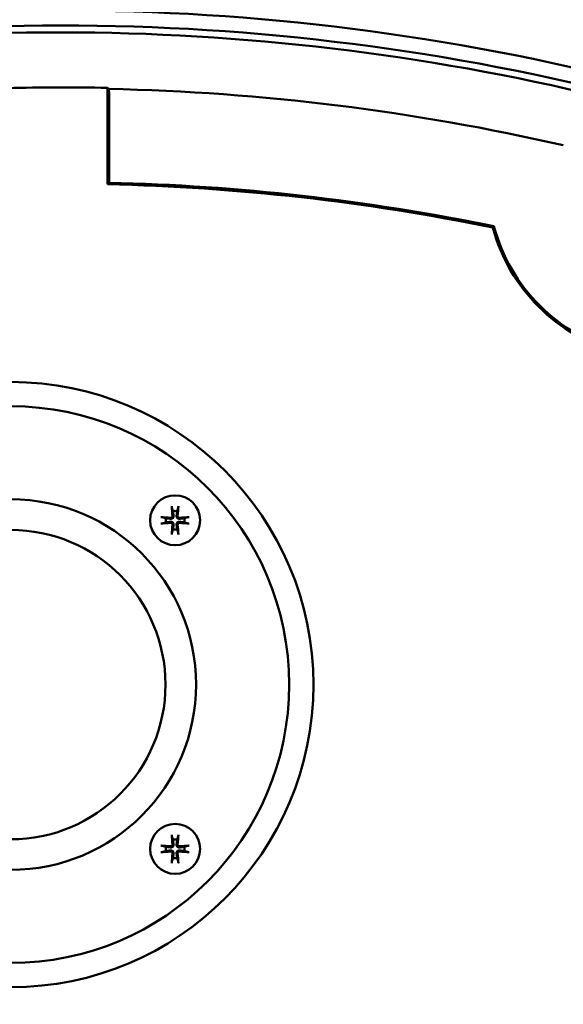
# Model space of a CAD drawing. Header units: millimetres. Extents: x 0 to 1680, y 0 to 1188.
# Tile 26 of 29: x 1276 to 1331, y 753 to 851. Entities that reach past the tile are written whole.
import ezdxf

# ---------------------------------------------------------------- set-up
doc = ezdxf.new("R2010")
doc.units = ezdxf.units.MM
doc.header["$LTSCALE"] = 4
doc.layers.add('Видимый контур (ГОСТ)', color=7, linetype='Continuous', lineweight=50)
doc.layers.add('Размер (ГОСТ)', color=7, linetype='Continuous', lineweight=25)
doc.styles.add('Обычный текст (ГОСТ)', font='GOST Common Italic.ttf')
doc.dimstyles.new('Обычный (ГОСТ)', dxfattribs={"dimscale": 4, "dimtxt": 3.5, "dimasz": 3.5, "dimexe": 1, "dimexo": 0, "dimgap": 0.5, "dimtad": 1, "dimtxsty": 'Обычный текст (ГОСТ)', "dimblk": 'Filled-1', "dimcen": 0.09, "dimdle": 15, "dimclrd": 256, "dimclre": 256, "dimclrt": 256, "dimazin": 2, "dimtfac": 0.714286, "dimtdec": 3, "dimtmove": 0, "dimatfit": 3, "dimfxl": 1, "dimtolj": 1, "dimlwd": 25, "dimlwe": 25, "dimarcsym": 0})

# ---------------------------------------------------------------- blocks, each defined once
blk = doc.blocks.new('Filled-1')
at = {"color": 0}
for p, q in [((0, 0), (-1, 0.1429)), ((-1, 0.1429), (-1, -0.1429)), ((-1, 0), (0, 0)), ((-1, -0.1429), (0, 0))]:
    blk.add_line(p, q, dxfattribs=at)
at = {"color": 0, "flags": 128}
blk.add_lwpolyline([(-1, -0.1429), (0, 0), (-1, 0.1429), (-1, -0.1429)], dxfattribs=at)
at = {"color": 0}
blk.add_solid([(-1, -0.1429), (0, 0), (-1, 0.1429), (-1, -0.1429)], dxfattribs=at)
blk = doc.blocks.new('*D13')
at = {"layer": 'Defpoints', "color": 0, "linetype": 'Continuous', "transparency": 16777216}
for p in [(1221.989, 952.629), (1217.934, 682.629), (1447.122, 682.629)]:
    blk.add_point(p, dxfattribs=at)
at = {"layer": 'Размер (ГОСТ)', "linetype": 'Continuous', "lineweight": 25, "transparency": 16777216}
for p, q in [((1221.989, 952.629), (1451.122, 952.629)), ((1447.122, 938.629), (1447.122, 696.629)), ((1217.934, 682.629), (1451.122, 682.629))]:
    blk.add_line(p, q, dxfattribs=at)
at = {"layer": 'Размер (ГОСТ)', "linetype": 'Continuous', "lineweight": 25, "transparency": 16777216, "xscale": 14, "yscale": 14, "zscale": 14}
for p, rotation in [((1447.122, 952.629), 90), ((1447.122, 682.629), 270)]:
    blk.add_blockref('Filled-1', p, dxfattribs=dict(at, rotation=rotation))
at = {"layer": 'Размер (ГОСТ)', "linetype": 'Continuous', "lineweight": 25, "transparency": 16777216, "insert": (1430.942, 802.76), "char_height": 14, "attachment_point": 1, "rotation": 90, "style": 'Обычный текст (ГОСТ)'}
blk.add_mtext('\\A1;270', dxfattribs=at)

msp = doc.modelspace()

# ---------------------------------------------------------------- linework, layer by layer
at = {"layer": 'Видимый контур (ГОСТ)'}
for p, q in [((1284.99, 834.972), (1284.99, 844.625)), ((1285.148, 835.125), (1285.148, 843.864))]:
    msp.add_line(p, q, dxfattribs=at)
for centre, radius in [((1275.309, 784.878), 30.299), ((1275.309, 784.878), 27.87), ((1291.759, 801.328), 2.5), ((1275.309, 784.878), 18.554), ((1275.309, 784.878), 15.489), ((1291.759, 768.427), 2.5)]:
    msp.add_circle(centre, radius, dxfattribs=at)
for centre, radius, start, end in [((1280.309, 619.565), 232.812, 75.55894, 104.44106), ((1280.309, 619.565), 231.313, 75.4619, 104.5381), ((1280.309, 619.565), 230.614, 76.41796, 103.58204), ((1280.309, 619.565), 225.108, 88.80829, 91.35376), ((1280.309, 619.565), 225.012, 77.07808, 88.77107), ((1280.309, 619.565), 215.614, 78.394, 88.71403), ((1280.309, 619.565), 215.457, 78.41979, 88.75491), ((1340.738, 835.307), 17.802, 195.20837, 254.79163), ((1340.738, 835.307), 17.644, 194.89473, 255.10527), ((1291.759, 801.328), 0.935, 166.76803, 193.23197), ((1291.759, 801.328), 0.935, 76.76803, 103.23197), ((1291.759, 801.328), 0.935, 346.76803, 13.23197), ((1291.759, 801.328), 0.935, 256.76803, 283.23197), ((1291.759, 768.427), 0.935, 76.76803, 103.23197), ((1291.759, 768.427), 0.935, 166.76803, 193.23197), ((1291.759, 768.427), 0.935, 346.76803, 13.23197), ((1291.759, 768.427), 0.935, 256.76803, 283.23197)]:
    msp.add_arc(centre, radius, start, end, dxfattribs=at)
for centre, major_axis, ratio, start_param, end_param in [((1006.797, 619.565), (410.476, 0), 0.745659, 0.825643, 0.82612), ((1291.92, 801.343), (0.398, -4.369), 0.087156, 4.375857, 4.608059), ((1291.598, 801.343), (0.398, 4.369), 0.087156, 4.816719, 5.048921), ((1291.745, 801.167), (-4.369, 0.398), 0.087156, 4.816719, 5.048921), ((1291.774, 801.167), (-4.369, -0.398), 0.087156, 4.375857, 4.608059), ((1291.745, 801.49), (4.369, 0.398), 0.087156, 4.375857, 4.608059), ((1291.92, 801.314), (-0.398, -4.369), 0.087156, 4.816719, 5.048921), ((1291.598, 801.314), (-0.398, 4.369), 0.087156, 4.375857, 4.608059), ((1291.774, 801.49), (4.369, -0.398), 0.087156, 4.816719, 5.048921), ((1291.92, 768.442), (0.398, -4.369), 0.087156, 4.375857, 4.608059), ((1291.598, 768.442), (0.398, 4.369), 0.087156, 4.816719, 5.048921), ((1291.745, 768.266), (-4.369, 0.398), 0.087156, 4.816719, 5.048921), ((1291.745, 768.588), (4.369, 0.398), 0.087156, 4.375857, 4.608059), ((1291.92, 768.412), (-0.398, -4.369), 0.087156, 4.816719, 5.048921), ((1291.598, 768.412), (-0.398, 4.369), 0.087156, 4.375857, 4.608059), ((1291.774, 768.266), (-4.369, -0.398), 0.087156, 4.375857, 4.608059), ((1291.774, 768.588), (4.369, -0.398), 0.087156, 4.816719, 5.048921)]:
    msp.add_ellipse(centre, major_axis=major_axis, ratio=ratio, start_param=start_param, end_param=end_param, dxfattribs=at)
for points, knots in [([(1285.134, 844.525), (1285.138, 844.443), (1285.141, 844.342), (1285.146, 844.133), (1285.148, 843.987), (1285.148, 843.864)], [0.08033733, 0.08033733, 0.08033733, 0.08033733, 0.11124516, 0.11124516, 0.14826678, 0.14826678, 0.14826678, 0.14826678]), ([(1291.451, 802.581), (1291.45, 802.588), (1291.448, 802.597), (1291.444, 802.619), (1291.441, 802.636), (1291.437, 802.668), (1291.435, 802.689), (1291.432, 802.721), (1291.431, 802.738), (1291.43, 802.753)], [0.0478659, 0.0478659, 0.0478659, 0.0478659, 0.05208337, 0.05208337, 0.05727876, 0.05727876, 0.06252381, 0.06252381, 0.06703089, 0.06703089, 0.06703089, 0.06703089]), ([(1292.089, 802.753), (1292.088, 802.738), (1292.087, 802.721), (1292.084, 802.689), (1292.081, 802.668), (1292.077, 802.636), (1292.075, 802.619), (1292.071, 802.597), (1292.069, 802.588), (1292.067, 802.581)], [0.01643552, 0.01643552, 0.01643552, 0.01643552, 0.02094259, 0.02094259, 0.02618765, 0.02618765, 0.03138303, 0.03138303, 0.0356005, 0.0356005, 0.0356005, 0.0356005]), ([(1290.335, 801.658), (1290.349, 801.657), (1290.367, 801.656), (1290.399, 801.653), (1290.419, 801.651), (1290.451, 801.646), (1290.468, 801.644), (1290.49, 801.64), (1290.5, 801.638), (1290.506, 801.636)], [0.01643552, 0.01643552, 0.01643552, 0.01643552, 0.02094259, 0.02094259, 0.02618765, 0.02618765, 0.03138303, 0.03138303, 0.0356005, 0.0356005, 0.0356005, 0.0356005]), ([(1291.609, 801.773), (1291.614, 801.739), (1291.612, 801.703), (1291.598, 801.65), (1291.59, 801.628), (1291.567, 801.587), (1291.552, 801.568), (1291.52, 801.536), (1291.501, 801.521), (1291.459, 801.498), (1291.438, 801.489), (1291.385, 801.476), (1291.348, 801.474), (1291.314, 801.478)], [0.1157055, 0.1157055, 0.1157055, 0.1157055, 0.1265746, 0.1265746, 0.13336881, 0.13336881, 0.14016301, 0.14016301, 0.14695722, 0.14695722, 0.15375143, 0.15375143, 0.16462053, 0.16462053, 0.16462053, 0.16462053]), ([(1291.5, 801.764), (1291.502, 801.743), (1291.5, 801.721), (1291.487, 801.68), (1291.476, 801.661), (1291.45, 801.63), (1291.433, 801.616), (1291.395, 801.596), (1291.374, 801.59), (1291.344, 801.587), (1291.334, 801.586), (1291.324, 801.587)], [0, 0, 0, 0, 0.00610592, 0.00610592, 0.01221184, 0.01221184, 0.01830671, 0.01830671, 0.02440159, 0.02440159, 0.02728319, 0.02728319, 0.02728319, 0.02728319]), ([(1292.204, 801.478), (1292.17, 801.474), (1292.134, 801.476), (1292.081, 801.489), (1292.059, 801.498), (1292.018, 801.521), (1291.999, 801.536), (1291.967, 801.568), (1291.952, 801.587), (1291.929, 801.628), (1291.92, 801.65), (1291.907, 801.703), (1291.904, 801.739), (1291.909, 801.773)], [0.1157055, 0.1157055, 0.1157055, 0.1157055, 0.1265746, 0.1265746, 0.13336881, 0.13336881, 0.14016301, 0.14016301, 0.14695722, 0.14695722, 0.15375143, 0.15375143, 0.16462053, 0.16462053, 0.16462053, 0.16462053]), ([(1292.194, 801.587), (1292.174, 801.586), (1292.152, 801.588), (1292.111, 801.601), (1292.092, 801.612), (1292.061, 801.638), (1292.047, 801.655), (1292.026, 801.693), (1292.02, 801.714), (1292.017, 801.744), (1292.017, 801.754), (1292.018, 801.764)], [0, 0, 0, 0, 0.00610592, 0.00610592, 0.01221184, 0.01221184, 0.01830671, 0.01830671, 0.02440159, 0.02440159, 0.02728319, 0.02728319, 0.02728319, 0.02728319]), ([(1293.012, 801.636), (1293.019, 801.638), (1293.028, 801.64), (1293.05, 801.644), (1293.067, 801.646), (1293.099, 801.651), (1293.119, 801.653), (1293.152, 801.656), (1293.169, 801.657), (1293.184, 801.658)], [0.0478659, 0.0478659, 0.0478659, 0.0478659, 0.05208337, 0.05208337, 0.05727876, 0.05727876, 0.06252381, 0.06252381, 0.06703089, 0.06703089, 0.06703089, 0.06703089]), ([(1290.506, 801.02), (1290.5, 801.019), (1290.49, 801.017), (1290.468, 801.013), (1290.451, 801.01), (1290.419, 801.006), (1290.399, 801.004), (1290.367, 801.001), (1290.349, 801), (1290.335, 800.999)], [0.0478659, 0.0478659, 0.0478659, 0.0478659, 0.05208337, 0.05208337, 0.05727876, 0.05727876, 0.06252381, 0.06252381, 0.06703089, 0.06703089, 0.06703089, 0.06703089]), ([(1291.314, 801.178), (1291.348, 801.183), (1291.385, 801.181), (1291.438, 801.167), (1291.459, 801.159), (1291.501, 801.136), (1291.52, 801.121), (1291.552, 801.089), (1291.567, 801.07), (1291.59, 801.029), (1291.598, 801.007), (1291.612, 800.954), (1291.614, 800.917), (1291.609, 800.883)], [0.1157055, 0.1157055, 0.1157055, 0.1157055, 0.1265746, 0.1265746, 0.13336881, 0.13336881, 0.14016301, 0.14016301, 0.14695722, 0.14695722, 0.15375143, 0.15375143, 0.16462053, 0.16462053, 0.16462053, 0.16462053]), ([(1291.324, 801.069), (1291.344, 801.071), (1291.366, 801.069), (1291.407, 801.056), (1291.427, 801.045), (1291.458, 801.019), (1291.472, 801.002), (1291.492, 800.964), (1291.498, 800.943), (1291.501, 800.913), (1291.501, 800.903), (1291.5, 800.893)], [0, 0, 0, 0, 0.00610858, 0.00610858, 0.01221716, 0.01221716, 0.01830937, 0.01830937, 0.02440159, 0.02440159, 0.02728313, 0.02728313, 0.02728313, 0.02728313]), ([(1291.909, 800.883), (1291.904, 800.917), (1291.907, 800.954), (1291.92, 801.007), (1291.929, 801.029), (1291.952, 801.07), (1291.967, 801.089), (1291.999, 801.121), (1292.018, 801.136), (1292.059, 801.159), (1292.081, 801.167), (1292.134, 801.181), (1292.17, 801.183), (1292.204, 801.178)], [0.1157055, 0.1157055, 0.1157055, 0.1157055, 0.1265746, 0.1265746, 0.13336881, 0.13336881, 0.14016301, 0.14016301, 0.14695722, 0.14695722, 0.15375143, 0.15375143, 0.16462053, 0.16462053, 0.16462053, 0.16462053]), ([(1292.018, 800.893), (1292.016, 800.913), (1292.019, 800.935), (1292.032, 800.976), (1292.043, 800.996), (1292.069, 801.027), (1292.086, 801.041), (1292.124, 801.061), (1292.145, 801.067), (1292.175, 801.07), (1292.184, 801.07), (1292.194, 801.069)], [0, 0, 0, 0, 0.00610592, 0.00610592, 0.01221184, 0.01221184, 0.01830671, 0.01830671, 0.02440159, 0.02440159, 0.02728319, 0.02728319, 0.02728319, 0.02728319]), ([(1293.184, 800.999), (1293.169, 801), (1293.152, 801.001), (1293.119, 801.004), (1293.099, 801.006), (1293.067, 801.01), (1293.05, 801.013), (1293.028, 801.017), (1293.019, 801.019), (1293.012, 801.02)], [0.01643552, 0.01643552, 0.01643552, 0.01643552, 0.02094259, 0.02094259, 0.02618765, 0.02618765, 0.03138303, 0.03138303, 0.0356005, 0.0356005, 0.0356005, 0.0356005]), ([(1291.43, 799.904), (1291.431, 799.919), (1291.432, 799.936), (1291.435, 799.968), (1291.437, 799.989), (1291.441, 800.021), (1291.444, 800.038), (1291.448, 800.059), (1291.45, 800.069), (1291.451, 800.075)], [0.01643552, 0.01643552, 0.01643552, 0.01643552, 0.02094259, 0.02094259, 0.02618765, 0.02618765, 0.03138303, 0.03138303, 0.0356005, 0.0356005, 0.0356005, 0.0356005]), ([(1292.067, 800.075), (1292.069, 800.069), (1292.071, 800.059), (1292.075, 800.038), (1292.077, 800.021), (1292.081, 799.989), (1292.084, 799.968), (1292.087, 799.936), (1292.088, 799.919), (1292.089, 799.904)], [0.0478659, 0.0478659, 0.0478659, 0.0478659, 0.05208337, 0.05208337, 0.05727876, 0.05727876, 0.06252381, 0.06252381, 0.06703089, 0.06703089, 0.06703089, 0.06703089]), ([(1291.451, 769.68), (1291.45, 769.687), (1291.448, 769.696), (1291.444, 769.718), (1291.441, 769.735), (1291.437, 769.767), (1291.435, 769.787), (1291.432, 769.82), (1291.431, 769.837), (1291.43, 769.852)], [0.0478659, 0.0478659, 0.0478659, 0.0478659, 0.05208337, 0.05208337, 0.05727876, 0.05727876, 0.06252381, 0.06252381, 0.06703089, 0.06703089, 0.06703089, 0.06703089]), ([(1292.089, 769.852), (1292.088, 769.837), (1292.087, 769.82), (1292.084, 769.787), (1292.081, 769.767), (1292.077, 769.735), (1292.075, 769.718), (1292.071, 769.696), (1292.069, 769.687), (1292.067, 769.68)], [0.01643552, 0.01643552, 0.01643552, 0.01643552, 0.02094259, 0.02094259, 0.02618765, 0.02618765, 0.03138303, 0.03138303, 0.0356005, 0.0356005, 0.0356005, 0.0356005]), ([(1290.335, 768.757), (1290.349, 768.756), (1290.367, 768.754), (1290.399, 768.752), (1290.419, 768.749), (1290.451, 768.745), (1290.468, 768.743), (1290.49, 768.739), (1290.5, 768.737), (1290.506, 768.735)], [0.01643552, 0.01643552, 0.01643552, 0.01643552, 0.02094259, 0.02094259, 0.02618765, 0.02618765, 0.03138303, 0.03138303, 0.0356005, 0.0356005, 0.0356005, 0.0356005]), ([(1290.506, 768.119), (1290.5, 768.118), (1290.49, 768.116), (1290.468, 768.112), (1290.451, 768.109), (1290.419, 768.105), (1290.399, 768.103), (1290.367, 768.1), (1290.349, 768.098), (1290.335, 768.098)], [0.0478659, 0.0478659, 0.0478659, 0.0478659, 0.05208337, 0.05208337, 0.05727876, 0.05727876, 0.06252381, 0.06252381, 0.06703089, 0.06703089, 0.06703089, 0.06703089]), ([(1291.609, 768.872), (1291.614, 768.838), (1291.612, 768.801), (1291.598, 768.749), (1291.59, 768.727), (1291.567, 768.686), (1291.552, 768.666), (1291.52, 768.634), (1291.501, 768.62), (1291.459, 768.597), (1291.438, 768.588), (1291.385, 768.575), (1291.348, 768.572), (1291.314, 768.577)], [0.1157055, 0.1157055, 0.1157055, 0.1157055, 0.1265746, 0.1265746, 0.13336881, 0.13336881, 0.14016301, 0.14016301, 0.14695722, 0.14695722, 0.15375143, 0.15375143, 0.16462053, 0.16462053, 0.16462053, 0.16462053]), ([(1291.314, 768.277), (1291.348, 768.282), (1291.385, 768.28), (1291.438, 768.266), (1291.459, 768.258), (1291.501, 768.235), (1291.52, 768.22), (1291.552, 768.188), (1291.567, 768.168), (1291.59, 768.127), (1291.598, 768.105), (1291.612, 768.053), (1291.614, 768.016), (1291.609, 767.982)], [0.1157055, 0.1157055, 0.1157055, 0.1157055, 0.1265746, 0.1265746, 0.13336881, 0.13336881, 0.14016301, 0.14016301, 0.14695722, 0.14695722, 0.15375143, 0.15375143, 0.16462053, 0.16462053, 0.16462053, 0.16462053]), ([(1291.5, 768.862), (1291.502, 768.842), (1291.5, 768.82), (1291.487, 768.779), (1291.476, 768.76), (1291.45, 768.729), (1291.433, 768.715), (1291.395, 768.694), (1291.374, 768.688), (1291.344, 768.685), (1291.334, 768.685), (1291.324, 768.686)], [0, 0, 0, 0, 0.00610592, 0.00610592, 0.01221184, 0.01221184, 0.01830671, 0.01830671, 0.02440159, 0.02440159, 0.02728319, 0.02728319, 0.02728319, 0.02728319]), ([(1291.324, 768.168), (1291.344, 768.17), (1291.366, 768.168), (1291.407, 768.155), (1291.427, 768.144), (1291.458, 768.118), (1291.472, 768.101), (1291.492, 768.063), (1291.498, 768.041), (1291.501, 768.012), (1291.501, 768.002), (1291.5, 767.992)], [0, 0, 0, 0, 0.00610858, 0.00610858, 0.01221716, 0.01221716, 0.01830937, 0.01830937, 0.02440159, 0.02440159, 0.02728313, 0.02728313, 0.02728313, 0.02728313]), ([(1292.204, 768.577), (1292.17, 768.572), (1292.134, 768.575), (1292.081, 768.588), (1292.059, 768.597), (1292.018, 768.62), (1291.999, 768.634), (1291.967, 768.666), (1291.952, 768.686), (1291.929, 768.727), (1291.92, 768.749), (1291.907, 768.801), (1291.904, 768.838), (1291.909, 768.872)], [0.1157055, 0.1157055, 0.1157055, 0.1157055, 0.1265746, 0.1265746, 0.13336881, 0.13336881, 0.14016301, 0.14016301, 0.14695722, 0.14695722, 0.15375143, 0.15375143, 0.16462053, 0.16462053, 0.16462053, 0.16462053]), ([(1291.909, 767.982), (1291.904, 768.016), (1291.907, 768.053), (1291.92, 768.105), (1291.929, 768.127), (1291.952, 768.168), (1291.967, 768.188), (1291.999, 768.22), (1292.018, 768.235), (1292.059, 768.258), (1292.081, 768.266), (1292.134, 768.28), (1292.17, 768.282), (1292.204, 768.277)], [0.1157055, 0.1157055, 0.1157055, 0.1157055, 0.1265746, 0.1265746, 0.13336881, 0.13336881, 0.14016301, 0.14016301, 0.14695722, 0.14695722, 0.15375143, 0.15375143, 0.16462053, 0.16462053, 0.16462053, 0.16462053]), ([(1292.018, 767.992), (1292.016, 768.012), (1292.019, 768.034), (1292.032, 768.075), (1292.043, 768.094), (1292.069, 768.126), (1292.086, 768.14), (1292.124, 768.16), (1292.145, 768.166), (1292.175, 768.169), (1292.184, 768.169), (1292.194, 768.168)], [0, 0, 0, 0, 0.00610592, 0.00610592, 0.01221184, 0.01221184, 0.01830671, 0.01830671, 0.02440159, 0.02440159, 0.02728319, 0.02728319, 0.02728319, 0.02728319]), ([(1292.194, 768.686), (1292.174, 768.684), (1292.152, 768.687), (1292.111, 768.7), (1292.092, 768.71), (1292.061, 768.737), (1292.047, 768.753), (1292.026, 768.792), (1292.02, 768.813), (1292.017, 768.842), (1292.017, 768.852), (1292.018, 768.862)], [0, 0, 0, 0, 0.00610592, 0.00610592, 0.01221184, 0.01221184, 0.01830671, 0.01830671, 0.02440159, 0.02440159, 0.02728319, 0.02728319, 0.02728319, 0.02728319]), ([(1293.012, 768.735), (1293.019, 768.737), (1293.028, 768.739), (1293.05, 768.743), (1293.067, 768.745), (1293.099, 768.749), (1293.119, 768.752), (1293.152, 768.754), (1293.169, 768.756), (1293.184, 768.757)], [0.0478659, 0.0478659, 0.0478659, 0.0478659, 0.05208337, 0.05208337, 0.05727876, 0.05727876, 0.06252381, 0.06252381, 0.06703089, 0.06703089, 0.06703089, 0.06703089]), ([(1293.184, 768.098), (1293.169, 768.098), (1293.152, 768.1), (1293.119, 768.103), (1293.099, 768.105), (1293.067, 768.109), (1293.05, 768.112), (1293.028, 768.116), (1293.019, 768.118), (1293.012, 768.119)], [0.01643552, 0.01643552, 0.01643552, 0.01643552, 0.02094259, 0.02094259, 0.02618765, 0.02618765, 0.03138303, 0.03138303, 0.0356005, 0.0356005, 0.0356005, 0.0356005]), ([(1291.43, 767.002), (1291.431, 767.017), (1291.432, 767.035), (1291.435, 767.067), (1291.437, 767.087), (1291.441, 767.119), (1291.444, 767.136), (1291.448, 767.158), (1291.45, 767.167), (1291.451, 767.174)], [0.01643552, 0.01643552, 0.01643552, 0.01643552, 0.02094259, 0.02094259, 0.02618765, 0.02618765, 0.03138303, 0.03138303, 0.0356005, 0.0356005, 0.0356005, 0.0356005]), ([(1292.067, 767.174), (1292.069, 767.167), (1292.071, 767.158), (1292.075, 767.136), (1292.077, 767.119), (1292.081, 767.087), (1292.084, 767.067), (1292.087, 767.035), (1292.088, 767.017), (1292.089, 767.002)], [0.0478659, 0.0478659, 0.0478659, 0.0478659, 0.05208337, 0.05208337, 0.05727876, 0.05727876, 0.06252381, 0.06252381, 0.06703089, 0.06703089, 0.06703089, 0.06703089])]:
    msp.add_open_spline(points, degree=3, knots=knots, dxfattribs=at)
for points, weights in [([(1284.99, 834.972), (1285.069, 835.048), (1285.148, 835.125)], [0.999999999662, 0.999999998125, 0.999999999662]), ([(1291.451, 802.581), (1291.506, 802.383), (1291.545, 802.239)], [1.00329461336, 1.01453007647, 1]), ([(1291.973, 802.239), (1292.013, 802.383), (1292.067, 802.581)], [1, 1.01453008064, 1.00329461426]), ([(1290.849, 801.542), (1290.705, 801.582), (1290.506, 801.636)], [1, 1.01453007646, 1.00329461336]), ([(1291.314, 801.478), (1291.159, 801.5), (1290.849, 801.542)], [1.84165152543, 1.44094764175, 1]), ([(1291.545, 802.239), (1291.588, 801.929), (1291.609, 801.773)], [1, 1.44094764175, 1.84165152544]), ([(1291.909, 801.773), (1291.93, 801.929), (1291.973, 802.239)], [1.84165152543, 1.44094764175, 1]), ([(1292.669, 801.542), (1292.359, 801.5), (1292.204, 801.478)], [1, 1.44094764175, 1.84165152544]), ([(1293.012, 801.636), (1292.814, 801.582), (1292.669, 801.542)], [1.00329461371, 1.01453007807, 1]), ([(1290.506, 801.02), (1290.705, 801.075), (1290.849, 801.114)], [1.00329461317, 1.01453007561, 1]), ([(1290.849, 801.114), (1291.159, 801.157), (1291.314, 801.178)], [1, 1.44094764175, 1.84165152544]), ([(1291.609, 800.883), (1291.588, 800.728), (1291.545, 800.418)], [1.84165152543, 1.44094764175, 1]), ([(1291.973, 800.418), (1291.93, 800.728), (1291.909, 800.883)], [1, 1.44094764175, 1.84165152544]), ([(1292.204, 801.178), (1292.359, 801.157), (1292.669, 801.114)], [1.84165152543, 1.44094764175, 1]), ([(1292.669, 801.114), (1292.814, 801.075), (1293.012, 801.02)], [1, 1.014530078, 1.00329461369]), ([(1291.545, 800.418), (1291.506, 800.274), (1291.451, 800.075)], [1, 1.01453007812, 1.00329461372]), ([(1292.067, 800.075), (1292.013, 800.274), (1291.973, 800.418)], [1.00329461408, 1.01453007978, 1]), ([(1291.451, 769.68), (1291.506, 769.482), (1291.545, 769.337)], [1.00329461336, 1.01453007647, 1]), ([(1291.545, 769.337), (1291.588, 769.027), (1291.609, 768.872)], [1, 1.44094764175, 1.84165152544]), ([(1291.909, 768.872), (1291.93, 769.027), (1291.973, 769.337)], [1.84165152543, 1.44094764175, 1]), ([(1291.973, 769.337), (1292.013, 769.482), (1292.067, 769.68)], [1, 1.01453008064, 1.00329461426]), ([(1290.849, 768.641), (1290.705, 768.681), (1290.506, 768.735)], [1, 1.01453007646, 1.00329461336]), ([(1290.506, 768.119), (1290.705, 768.174), (1290.849, 768.213)], [1.00329461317, 1.01453007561, 1]), ([(1291.314, 768.577), (1291.159, 768.598), (1290.849, 768.641)], [1.84165152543, 1.44094764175, 1]), ([(1290.849, 768.213), (1291.159, 768.256), (1291.314, 768.277)], [1, 1.44094764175, 1.84165152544]), ([(1292.669, 768.641), (1292.359, 768.598), (1292.204, 768.577)], [1, 1.44094764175, 1.84165152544]), ([(1292.204, 768.277), (1292.359, 768.256), (1292.669, 768.213)], [1.84165152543, 1.44094764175, 1]), ([(1293.012, 768.735), (1292.814, 768.681), (1292.669, 768.641)], [1.00329461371, 1.01453007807, 1]), ([(1292.669, 768.213), (1292.814, 768.174), (1293.012, 768.119)], [1, 1.014530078, 1.00329461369]), ([(1291.545, 767.517), (1291.506, 767.373), (1291.451, 767.174)], [1, 1.01453007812, 1.00329461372]), ([(1291.609, 767.982), (1291.588, 767.827), (1291.545, 767.517)], [1.84165152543, 1.44094764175, 1]), ([(1291.973, 767.517), (1291.93, 767.827), (1291.909, 767.982)], [1, 1.44094764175, 1.84165152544]), ([(1292.067, 767.174), (1292.013, 767.373), (1291.973, 767.517)], [1.00329461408, 1.01453007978, 1])]:
    msp.add_rational_spline(points, weights, degree=2, dxfattribs=at)
msp.add_open_spline([(1323.559, 830.637), (1323.601, 830.682), (1323.644, 830.727), (1323.686, 830.771)], degree=3, dxfattribs=at)

# ---------------------------------------------------------------- dimensions: what is measured, and where the dimension line sits
at = {"layer": 'Размер (ГОСТ)', "linetype": 'Continuous', "lineweight": 25}
dim = msp.add_linear_dim(base=(1447.122, 682.629), p1=(1221.989, 952.629), p2=(1217.934, 682.629), angle=270, dimstyle='Обычный (ГОСТ)', override={"dimgap": 0.5, "dimdec": 2, "dimtol": 0, "dimlim": 0, "dimtp": 0, "dimtm": 0, "dimtdec": 3, "dimtofl": 0, "dimatfit": 1}, dxfattribs=at)
dim.commit()
dim.dimension.update_dxf_attribs({"geometry": '*D13', "text_midpoint": (1447.122, 817.629), "dimtype": 160})

doc.saveas('drawing.dxf')
